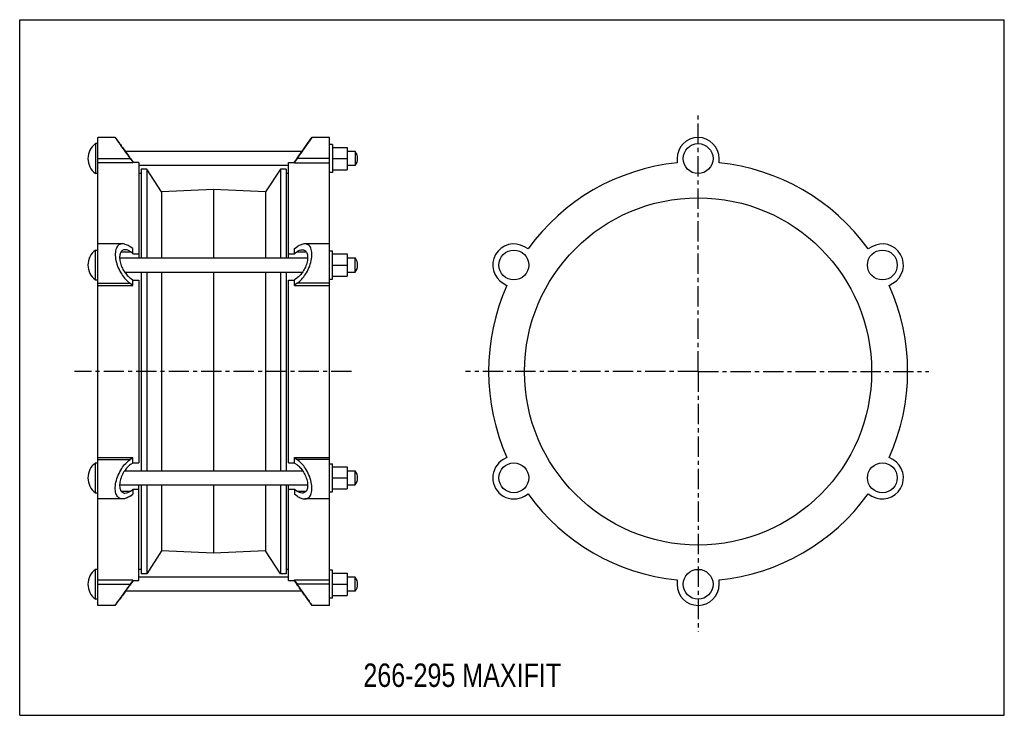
# Model space of a CAD drawing. Header units: millimetres. Extents: x 0 to 841, y 0 to 594.
import ezdxf

# ---------------------------------------------------------------- set-up
doc = ezdxf.new("R2010")
doc.units = ezdxf.units.MM
doc.header["$LTSCALE"] = 46.255
doc.linetypes.add('CENTER', pattern=[0.6, 0.375, -0.075, 0.075, -0.075])
doc.layers.get('0').update_dxf_attribs({"linetype": 'CONTINUOUS'})
doc.layers.add('02___PRT_ALL_AXES', color=7, linetype='CONTINUOUS')
doc.styles.get("Standard").update_dxf_attribs({"font": 'txt', "width": 0.8})

msp = doc.modelspace()

# ---------------------------------------------------------------- linework, layer by layer
at = {"color": 7, "linetype": 'Continuous'}
for p, q in [((0, 0), (0, 594)), ((0, 594), (841, 594)), ((841, 0), (841, 594)), ((66.65, 93.89), (66.65, 493.39)), ((81.65, 493.39), (66.65, 493.39)), ((81.65, 493.39), (85.36, 488.39)), ((245.94, 488.39), (249.65, 493.39)), ((264.65, 493.39), (249.65, 493.39)), ((264.65, 93.89), (264.65, 493.39)), ((267.15, 484.89), (279.6, 484.89)), ((279.6, 484.89), (279.6, 465.89)), ((286.65, 481.39), (279.6, 481.39)), ((66.65, 475.39), (94.34, 475.39)), ((96.65, 471.74), (66.65, 471.74)), ((94.34, 475.39), (96.65, 472.27)), ((94.66, 475.39), (96.65, 472.7)), ((96.65, 471.74), (96.65, 472.7)), ((101.65, 472.17), (96.65, 472.17)), ((101.65, 472.17), (101.65, 390.52)), ((229.65, 390.52), (229.65, 472.17)), ((229.65, 472.17), (234.65, 472.17)), ((236.64, 475.39), (234.65, 472.7)), ((236.96, 475.39), (234.65, 472.27)), ((234.65, 471.74), (234.65, 472.7)), ((234.65, 471.74), (264.65, 471.74)), ((264.65, 475.39), (236.96, 475.39)), ((267.15, 475.39), (279.6, 475.39)), ((561.45, 475.39), (561.45, 471.74)), ((597.45, 471.74), (597.45, 475.39)), ((103.65, 462.64), (101.65, 462.64)), ((229.65, 462.64), (227.65, 462.64)), ((267.15, 465.89), (279.6, 465.89)), ((286.65, 469.39), (279.6, 469.39)), ((87.86, 402.52), (66.65, 402.52)), ((86.58, 395.78), (94.66, 395.78)), ((96.65, 398.54), (94.34, 400.11)), ((96.65, 394.43), (94.66, 395.78)), ((96.65, 394.17), (96.65, 398.54)), ((234.65, 398.54), (236.96, 400.11)), ((234.65, 394.17), (234.65, 398.54)), ((234.65, 394.43), (236.64, 395.78)), ((236.64, 395.78), (244.72, 395.78)), ((264.65, 402.52), (243.45, 402.52)), ((434.21, 398.28), (431.05, 400.11)), ((727.85, 400.11), (724.68, 398.28)), ((96.65, 394.17), (101.65, 394.17)), ((229.65, 394.17), (234.65, 394.17)), ((94.66, 373.26), (96.65, 371.91)), ((96.65, 367.1), (96.65, 371.91)), ((96.65, 371.65), (101.65, 371.65)), ((101.65, 371.65), (101.65, 215.64)), ((229.65, 215.64), (229.65, 371.65)), ((229.65, 371.65), (234.65, 371.65)), ((236.64, 373.26), (234.65, 371.91)), ((234.65, 367.1), (234.65, 371.91)), ((66.65, 368.93), (94.34, 368.93)), ((66.65, 367.1), (96.65, 367.1)), ((94.34, 368.93), (96.65, 367.37)), ((236.96, 368.93), (234.65, 367.37)), ((234.65, 367.1), (264.65, 367.1)), ((264.65, 368.93), (236.96, 368.93)), ((413.05, 368.93), (416.21, 367.1)), ((742.68, 367.1), (745.85, 368.93)), ((66.65, 220.19), (96.65, 220.19)), ((96.65, 219.92), (94.34, 218.36)), ((96.65, 215.38), (96.65, 220.19)), ((234.65, 220.19), (264.65, 220.19)), ((234.65, 215.38), (234.65, 220.19)), ((234.65, 219.92), (236.96, 218.36)), ((416.21, 220.19), (413.05, 218.36)), ((745.85, 218.36), (742.68, 220.19)), ((66.65, 218.36), (94.34, 218.36)), ((96.65, 215.38), (94.66, 214.03)), ((96.65, 215.64), (101.65, 215.64)), ((229.65, 215.64), (234.65, 215.64)), ((234.65, 215.38), (236.64, 214.03)), ((264.65, 218.36), (236.96, 218.36)), ((101.65, 115.12), (101.65, 196.77)), ((229.65, 115.12), (229.65, 196.77)), ((86.58, 191.51), (94.66, 191.51)), ((94.34, 187.18), (96.65, 188.75)), ((94.66, 191.51), (96.65, 192.86)), ((96.65, 193.12), (101.65, 193.12)), ((96.65, 193.12), (96.65, 188.75)), ((229.65, 193.12), (234.65, 193.12)), ((234.65, 193.12), (234.65, 188.75)), ((236.64, 191.51), (234.65, 192.86)), ((236.96, 187.18), (234.65, 188.75)), ((236.64, 191.51), (244.72, 191.51)), ((431.05, 187.18), (434.21, 189.01)), ((724.68, 189.01), (727.85, 187.18)), ((87.86, 184.77), (66.65, 184.77)), ((264.65, 184.77), (243.45, 184.77)), ((103.65, 124.64), (101.65, 124.64)), ((229.65, 124.64), (227.65, 124.64)), ((66.65, 115.55), (96.65, 115.55)), ((66.65, 111.89), (94.34, 111.89)), ((96.65, 115.02), (94.34, 111.89)), ((96.65, 114.59), (94.66, 111.89)), ((96.65, 114.59), (96.65, 115.55)), ((96.65, 115.12), (101.65, 115.12)), ((229.65, 115.12), (234.65, 115.12)), ((234.65, 115.55), (264.65, 115.55)), ((234.65, 114.59), (234.65, 115.55)), ((234.65, 115.02), (236.96, 111.89)), ((234.65, 114.59), (236.64, 111.89)), ((264.65, 111.89), (236.96, 111.89)), ((561.45, 115.55), (561.45, 111.89)), ((597.45, 111.89), (597.45, 115.55)), ((81.65, 93.89), (66.65, 93.89)), ((81.65, 93.89), (85.36, 98.89)), ((245.94, 98.89), (249.65, 93.89)), ((264.65, 93.89), (249.65, 93.89)), ((0, 0), (841, 0))]:
    msp.add_line(p, q, dxfattribs=at)
for centre, radius, start, end in [((528.17, 794.5), 538.55, 214.55458, 214.82344), ((579.45, 475.39), 18, 0, 180), ((498.51, 773.62), 502.29, 214.80027, 216.42279), ((-174.88, 779.11), 511.72, 323.59216, 325.18478), ((477.41, 758.57), 476.12, 216.3062, 216.49525), ((-146.11, 758.57), 476.12, 323.50475, 323.6938), ((579.45, 293.64), 179, 95.77134, 144.22866), ((579.45, 293.64), 179, 35.77134, 84.22866), ((422.05, 384.52), 18, 60, 240), ((736.85, 384.52), 18, 300, 120), ((579.45, 293.64), 179, 155.77134, 204.22866), ((579.45, 293.64), 179, 335.77134, 24.22866), ((422.05, 202.77), 18, 120, 300), ((736.85, 202.77), 18, 240, 60), ((579.45, 293.64), 179, 215.77134, 264.22866), ((579.45, 293.64), 179, 275.77134, 324.22866), ((509.18, -193.98), 515.41, 143.59738, 145.326), ((477.41, -171.28), 476.12, 143.50475, 143.69384), ((-146.11, -171.28), 476.12, 36.30616, 36.49525), ((-169.05, -187.67), 504.57, 34.65543, 36.4212), ((579.45, 111.89), 18, 180, 360), ((-198.86, -208.59), 540.98, 34.55497, 34.68205)]:
    msp.add_arc(centre, radius, start, end, dxfattribs=at)
for points, knots in [([(84.62, 489.04), (84.21, 489.63), (83.53, 490.62), (82.45, 492.22), (82.17, 492.62), (81.59, 493.5), (81.65, 493.39)], [0, 0, 0, 0, 0.41264, 0.729928, 0.930986, 1, 1, 1, 1]), ([(85.36, 488.39), (86.23, 487.12), (89, 483.19), (91.8, 479.29), (93.73, 476.66)], [0, 0, 0, 0, 0.321677, 1, 1, 1, 1]), ([(237.58, 476.66), (239.51, 479.29), (242.31, 483.19), (245.07, 487.12), (245.94, 488.39)], [0, 0, 0, 0, 0.678323, 1, 1, 1, 1]), ([(249.65, 493.39), (249.75, 493.55), (248.86, 492.2), (248.43, 491.6), (246.83, 489.25), (245.84, 487.82), (245.24, 486.96)], [0, 0, 0, 0, 0.072188, 0.27927, 0.59778, 1, 1, 1, 1]), ([(87.86, 402.52), (87.31, 402.52), (86.23, 402.39), (84.72, 401.69), (83.44, 400.47), (82.47, 398.76), (81.85, 396.6), (81.49, 393.02), (82.09, 388.03), (84.01, 382.11), (86.86, 376.7), (90.3, 372.23), (92.97, 369.86), (94.34, 368.93)], [0, 0, 0, 0, 0.039884, 0.079015, 0.120467, 0.167378, 0.221922, 0.284768, 0.430396, 0.587606, 0.739827, 0.878295, 1, 1, 1, 1]), ([(89.93, 397.52), (89.53, 397.52), (88.74, 397.42), (87.63, 396.92), (86.69, 396.05), (85.97, 394.81), (85.51, 393.25), (85.24, 390.66), (85.69, 387.04), (87.11, 382.77), (89.21, 378.86), (91.72, 375.64), (93.66, 373.93), (94.66, 373.26)], [0, 0, 0, 0, 0.040287, 0.07981, 0.121535, 0.168522, 0.223015, 0.285777, 0.431158, 0.588071, 0.74001, 0.878353, 1, 1, 1, 1]), ([(94.34, 400.11), (93.3, 400.82), (91.25, 401.97), (88.92, 402.52), (87.86, 402.52)], [0, 0, 0, 0, 0.541914, 1, 1, 1, 1]), ([(94.66, 395.78), (93.9, 396.29), (92.41, 397.12), (90.71, 397.52), (89.93, 397.52)], [0, 0, 0, 0, 0.540517, 1, 1, 1, 1]), ([(241.37, 397.52), (241.77, 397.52), (242.56, 397.42), (243.67, 396.92), (244.61, 396.05), (245.33, 394.81), (245.8, 393.25), (246.06, 390.66), (245.61, 387.04), (244.19, 382.77), (242.09, 378.86), (239.58, 375.64), (237.64, 373.93), (236.64, 373.26)], [0, 0, 0, 0, 0.040287, 0.07981, 0.121535, 0.168522, 0.223015, 0.285777, 0.431158, 0.588071, 0.74001, 0.878353, 1, 1, 1, 1]), ([(236.64, 395.78), (237.4, 396.29), (238.9, 397.12), (240.59, 397.52), (241.37, 397.52)], [0, 0, 0, 0, 0.540517, 1, 1, 1, 1]), ([(243.45, 402.52), (242.38, 402.52), (240.05, 401.97), (238.01, 400.82), (236.96, 400.11)], [0, 0, 0, 0, 0.458086, 1, 1, 1, 1]), ([(236.96, 368.93), (238.33, 369.86), (241.01, 372.23), (244.44, 376.7), (247.29, 382.11), (249.21, 388.03), (249.81, 393.02), (249.45, 396.6), (248.83, 398.76), (247.86, 400.47), (246.59, 401.69), (245.07, 402.39), (243.99, 402.52), (243.45, 402.52)], [0, 0, 0, 0, 0.121705, 0.260173, 0.412394, 0.569604, 0.715232, 0.778078, 0.832622, 0.879533, 0.920985, 0.960116, 1, 1, 1, 1]), ([(87.86, 184.77), (87.31, 184.77), (86.23, 184.9), (84.72, 185.6), (83.44, 186.82), (82.47, 188.53), (81.85, 190.69), (81.49, 194.27), (82.09, 199.26), (84.01, 205.18), (86.86, 210.59), (90.3, 215.06), (92.97, 217.43), (94.34, 218.36)], [0, 0, 0, 0, 0.039884, 0.079015, 0.120467, 0.167378, 0.221922, 0.284768, 0.430396, 0.587606, 0.739827, 0.878295, 1, 1, 1, 1]), ([(94.66, 214.03), (93.66, 213.36), (91.72, 211.65), (89.21, 208.43), (87.11, 204.52), (85.69, 200.25), (85.24, 196.63), (85.51, 194.04), (85.97, 192.48), (86.69, 191.24), (87.63, 190.37), (88.74, 189.87), (89.53, 189.77), (89.93, 189.77)], [0, 0, 0, 0, 0.121652, 0.26003, 0.412026, 0.568987, 0.714367, 0.777091, 0.831553, 0.878524, 0.92022, 0.959726, 1, 1, 1, 1]), ([(236.64, 214.03), (237.64, 213.36), (239.58, 211.65), (242.09, 208.43), (244.19, 204.52), (245.61, 200.25), (246.06, 196.63), (245.79, 194.04), (245.33, 192.48), (244.61, 191.24), (243.67, 190.37), (242.56, 189.87), (241.77, 189.77), (241.37, 189.77)], [0, 0, 0, 0, 0.121652, 0.26003, 0.412026, 0.568987, 0.714367, 0.777091, 0.831553, 0.878524, 0.92022, 0.959726, 1, 1, 1, 1]), ([(243.45, 184.77), (243.99, 184.77), (245.07, 184.9), (246.59, 185.6), (247.86, 186.82), (248.83, 188.53), (249.45, 190.69), (249.81, 194.27), (249.21, 199.26), (247.29, 205.18), (244.44, 210.59), (241.01, 215.06), (238.33, 217.43), (236.96, 218.36)], [0, 0, 0, 0, 0.039884, 0.079015, 0.120467, 0.167378, 0.221922, 0.284768, 0.430396, 0.587606, 0.739827, 0.878295, 1, 1, 1, 1]), ([(94.34, 187.18), (93.3, 186.47), (91.25, 185.32), (88.92, 184.77), (87.86, 184.77)], [0, 0, 0, 0, 0.541914, 1, 1, 1, 1]), ([(89.93, 189.77), (90.71, 189.77), (92.41, 190.17), (93.9, 191), (94.66, 191.51)], [0, 0, 0, 0, 0.459424, 1, 1, 1, 1]), ([(241.37, 189.77), (240.59, 189.77), (238.9, 190.17), (237.4, 191), (236.64, 191.51)], [0, 0, 0, 0, 0.459424, 1, 1, 1, 1]), ([(236.96, 187.18), (238.01, 186.47), (240.05, 185.32), (242.38, 184.77), (243.45, 184.77)], [0, 0, 0, 0, 0.541914, 1, 1, 1, 1]), ([(93.73, 110.63), (92.7, 109.24), (90.9, 106.77), (87.94, 102.59), (87.09, 101.4), (85.12, 98.54), (85.36, 98.89)], [0, 0, 0, 0, 0.359163, 0.678327, 0.911554, 1, 1, 1, 1]), ([(245.94, 98.89), (246.18, 98.54), (244.21, 101.4), (243.36, 102.59), (240.4, 106.77), (238.6, 109.24), (237.58, 110.63)], [0, 0, 0, 0, 0.088446, 0.321673, 0.640837, 1, 1, 1, 1]), ([(81.65, 93.9), (81.73, 94.02), (82.08, 94.51), (82.78, 95.57), (83.92, 97.23), (84.8, 98.52), (85.3, 99.24)], [0, 0, 0, 0, 0.070523, 0.274475, 0.59239, 1, 1, 1, 1]), ([(246.68, 98.25), (247.09, 97.66), (247.81, 96.6), (248.74, 95.25), (249.31, 94.39), (249.59, 94), (249.65, 93.9)], [0, 0, 0, 0, 0.412635, 0.729924, 0.930984, 1, 1, 1, 1])]:
    msp.add_open_spline(points, degree=3, knots=knots, dxfattribs=at)
at = {"layer": '02___PRT_ALL_AXES', "color": 7, "linetype": 'CENTER'}
for p, q in [((579.45, 293.64), (579.45, 513.4)), ((283.36, 293.64), (46.83, 293.64)), ((579.45, 293.64), (380.66, 293.64)), ((579.45, 293.64), (579.45, 71.37)), ((579.45, 293.64), (776.56, 293.64))]:
    msp.add_line(p, q, dxfattribs=at)
at = {"layer": '02___PRT_ALL_AXES', "color": 7, "linetype": 'Continuous'}
for p, q in [((64.65, 488.14), (64.65, 462.64)), ((66.65, 488.14), (64.65, 488.14)), ((241.01, 481.39), (90.29, 481.39)), ((267.15, 487.39), (264.65, 487.39)), ((267.15, 487.39), (267.15, 463.39)), ((286.65, 481.39), (286.65, 469.39)), ((66.65, 462.64), (64.65, 462.64)), ((229.65, 469.39), (101.65, 469.39)), ((103.65, 466.34), (103.65, 390.52)), ((108.65, 466.34), (103.65, 466.34)), ((108.65, 466.34), (108.65, 390.52)), ((121.25, 446.89), (108.65, 466.34)), ((222.65, 466.34), (210.05, 446.89)), ((222.65, 466.34), (222.65, 390.52)), ((227.65, 466.34), (222.65, 466.34)), ((227.65, 466.34), (227.65, 390.52)), ((267.15, 463.39), (264.65, 463.39)), ((165.65, 448.89), (121.25, 446.89)), ((121.25, 446.89), (121.25, 390.52)), ((165.65, 448.89), (165.65, 390.52)), ((210.05, 446.89), (165.65, 448.89)), ((210.05, 446.89), (210.05, 390.52)), ((64.65, 371.77), (64.65, 397.27)), ((64.65, 397.27), (66.65, 397.27)), ((264.65, 396.52), (267.15, 396.52)), ((267.15, 372.52), (267.15, 396.52)), ((85.37, 390.52), (245.93, 390.52)), ((267.15, 394.02), (279.6, 394.02)), ((279.6, 394.02), (279.6, 375.02)), ((279.6, 390.52), (286.65, 390.52)), ((286.65, 378.52), (286.65, 390.52)), ((89.58, 378.52), (241.72, 378.52)), ((103.65, 378.52), (103.65, 208.77)), ((108.65, 378.52), (108.65, 208.77)), ((121.25, 378.52), (121.25, 208.77)), ((165.65, 378.52), (165.65, 208.77)), ((210.05, 378.52), (210.05, 208.77)), ((222.65, 378.52), (222.65, 208.77)), ((227.65, 378.52), (227.65, 208.77)), ((267.15, 384.52), (279.6, 384.52)), ((279.6, 378.52), (286.65, 378.52)), ((64.65, 371.77), (66.65, 371.77)), ((264.65, 372.52), (267.15, 372.52)), ((267.15, 375.02), (279.6, 375.02)), ((64.65, 190.02), (64.65, 215.52)), ((64.65, 215.52), (66.65, 215.52)), ((264.65, 214.77), (267.15, 214.77)), ((267.15, 190.77), (267.15, 214.77)), ((267.15, 212.27), (279.6, 212.27)), ((279.6, 212.27), (279.6, 193.27)), ((89.59, 208.77), (241.71, 208.77)), ((267.15, 202.77), (279.6, 202.77)), ((279.6, 208.77), (286.65, 208.77)), ((286.65, 196.77), (286.65, 208.77)), ((85.37, 196.77), (245.93, 196.77)), ((103.65, 196.77), (103.65, 120.94)), ((108.65, 196.77), (108.65, 120.94)), ((121.25, 196.77), (121.25, 140.39)), ((165.65, 196.77), (165.65, 138.39)), ((210.05, 196.77), (210.05, 140.39)), ((222.65, 196.77), (222.65, 120.94)), ((227.65, 196.77), (227.65, 120.94)), ((279.6, 196.77), (286.65, 196.77)), ((64.65, 190.02), (66.65, 190.02)), ((264.65, 190.77), (267.15, 190.77)), ((267.15, 193.27), (279.6, 193.27)), ((121.25, 140.39), (108.65, 120.94)), ((165.65, 138.39), (121.25, 140.39)), ((210.05, 140.39), (165.65, 138.39)), ((222.65, 120.94), (210.05, 140.39)), ((66.65, 124.64), (64.65, 124.64)), ((64.65, 99.14), (64.65, 124.64)), ((229.65, 117.89), (101.65, 117.89)), ((108.65, 120.94), (103.65, 120.94)), ((227.65, 120.94), (222.65, 120.94)), ((267.15, 123.89), (264.65, 123.89)), ((267.15, 99.89), (267.15, 123.89)), ((267.15, 121.39), (279.6, 121.39)), ((279.6, 121.39), (279.6, 102.39)), ((286.65, 117.89), (279.6, 117.89)), ((286.65, 105.89), (286.65, 117.89)), ((267.15, 111.89), (279.6, 111.89)), ((241.01, 105.89), (90.29, 105.89)), ((267.15, 102.39), (279.6, 102.39)), ((286.65, 105.89), (279.6, 105.89)), ((66.65, 99.14), (64.65, 99.14)), ((267.15, 99.89), (264.65, 99.89))]:
    msp.add_line(p, q, dxfattribs=at)
for centre, radius in [((579.45, 475.39), 12.75), ((579.45, 293.64), 148.25), ((422.05, 384.52), 12.75), ((736.85, 384.52), 12.75), ((422.05, 202.77), 12.75), ((736.85, 202.77), 12.75), ((579.45, 111.89), 12.75)]:
    msp.add_circle(centre, radius, dxfattribs=at)
for centre, radius, start, end in [((74.32, 475.39), 16, 127.16729, 232.83271), ((278.65, 475.39), 10, 323.1301, 36.8699), ((74.32, 384.52), 16, 127.16729, 232.83271), ((278.65, 384.52), 10, 323.1301, 36.8699), ((74.32, 202.77), 16, 127.16729, 232.83271), ((278.65, 202.77), 10, 323.1301, 36.8699), ((74.32, 111.89), 16, 127.16729, 232.83271), ((278.65, 111.89), 10, 323.1301, 36.8699)]:
    msp.add_arc(centre, radius, start, end, dxfattribs=at)

# ---------------------------------------------------------------- texts
at = {"color": 2, "linetype": 'Continuous', "insert": (293.58, 44.23), "char_height": 20, "width": 240, "attachment_point": 1, "line_spacing_factor": 0.9}
msp.add_mtext('266-295 MAXIFIT', dxfattribs=at)

doc.saveas('drawing.dxf')
